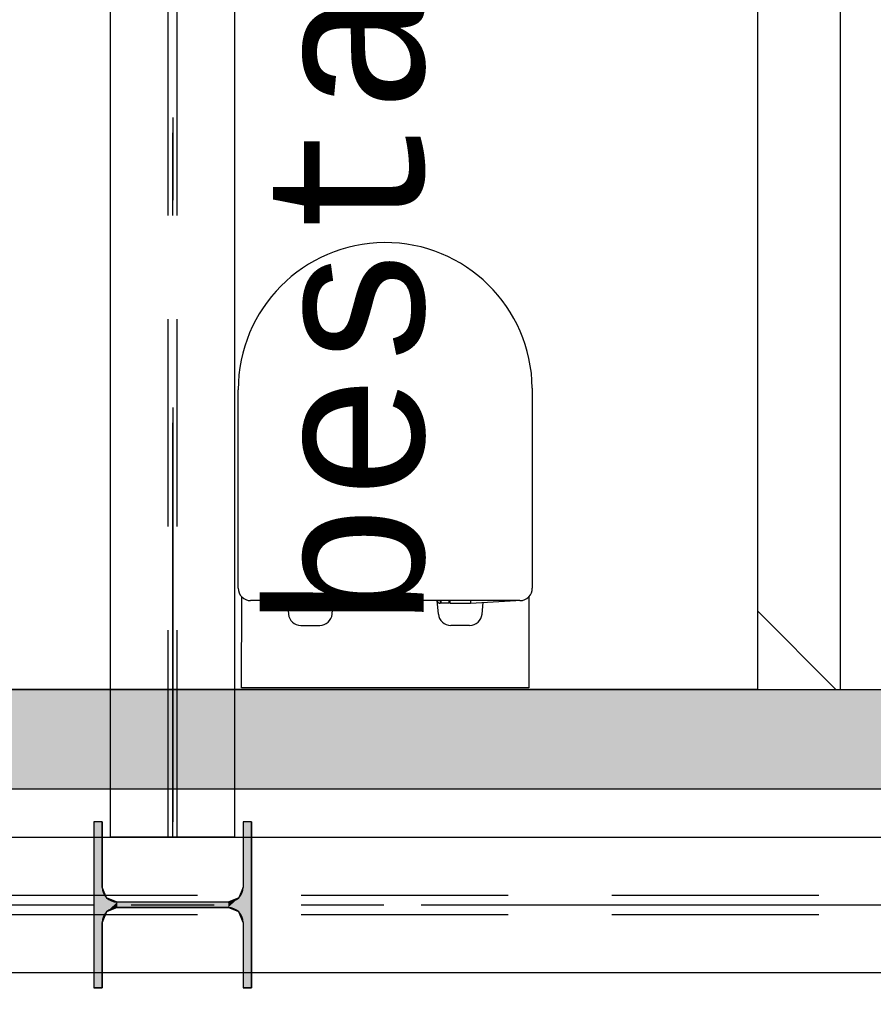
# Model space of a CAD drawing. Extents: x 2 to 87, y -108 to 11.
# Tile 154 of 210: x 15.84 to 16.87, y -24.53 to -23.34. Entities that reach past the tile are written whole.
import ezdxf

# ---------------------------------------------------------------- set-up
doc = ezdxf.new("R2010")
doc.units = 0
doc.header["$MEASUREMENT"] = 0
doc.linetypes.add('DASHDOT', pattern=[1, 0.5, -0.25, 0, -0.25])
doc.linetypes.add('HIDDEN', pattern=[0.375, 0.25, -0.125])
for name, color, linetype in [('13', 7, 'CONTINUOUS'), ('14', 7, 'CONTINUOUS'), ('15', 7, 'CONTINUOUS'), ('18', 7, 'CONTINUOUS'), ('2', 7, 'CONTINUOUS'), ('21', 7, 'CONTINUOUS'), ('3', 7, 'CONTINUOUS'), ('5', 7, 'CONTINUOUS'), ('8', 7, 'CONTINUOUS')]:
    doc.layers.add(name, color=color, linetype=linetype)
doc.styles.add('MONOTXT', font='MONOTXT', dxfattribs={"height": 0.2})

# ---------------------------------------------------------------- blocks, each defined once
blk = doc.blocks.new('*N27')
at = {"layer": '3', "color": 62, "linetype": 'Continuous'}
for p, q in [((-0.085, 0.1), (-0.095, 0.1)), ((-0.095, 0.1), (-0.095, -0.1)), ((-0.085, 0.1), (-0.085, 0.0212)), ((0.095, 0.1), (0.085, 0.1)), ((0.085, 0.1), (0.085, 0.0212)), ((0.095, 0.1), (0.095, -0.1)), ((-0.0797, 0.0085), (-0.085, 0.0212)), ((0.085, 0.0212), (0.0797, 0.0085)), ((-0.067, 0.0032), (-0.0797, 0.0085)), ((0.067, 0.0032), (-0.067, 0.0032)), ((0.0797, 0.0085), (0.067, 0.0032)), ((-0.0797, -0.0085), (-0.085, -0.0213)), ((-0.067, -0.0033), (-0.0797, -0.0085)), ((0.067, -0.0033), (-0.067, -0.0033)), ((0.0797, -0.0085), (0.067, -0.0033)), ((0.085, -0.0213), (0.0797, -0.0085)), ((-0.085, -0.0213), (-0.085, -0.1)), ((0.085, -0.0213), (0.085, -0.1)), ((-0.085, -0.1), (-0.095, -0.1)), ((0.095, -0.1), (0.085, -0.1))]:
    blk.add_line(p, q, dxfattribs=at)
for points in [[(-0.085, 0.1), (-0.095, 0.1), (-0.095, -0.1)], [(-0.085, 0.1), (-0.085, -0.1), (-0.095, -0.1)], [(-0.095, 0.1), (-0.095, 0.1), (-0.095, -0.1)], [(-0.085, 0.1), (-0.085, 0.1), (-0.085, 0.0212)], [(0.095, 0.1), (0.085, 0.1), (0.085, -0.1)], [(0.095, 0.1), (0.095, -0.1), (0.085, -0.1)], [(0.085, 0.1), (0.085, 0.1), (0.085, 0.0212)], [(0.095, 0.1), (0.095, 0.1), (0.095, -0.1)], [(-0.0797, 0.0085), (-0.085, 0.0212), (-0.085, -0.0213)], [(0.085, 0.0212), (0.0797, 0.0085), (0.0797, -0.0085)], [(0.085, 0.0212), (0.085, -0.0213), (0.0797, -0.0085)], [(-0.0797, 0.0085), (-0.0797, -0.0085), (-0.085, -0.0213)], [(-0.067, 0.0032), (-0.0797, 0.0085), (-0.0797, -0.0085)], [(-0.067, 0.0032), (-0.067, -0.0033), (-0.0797, -0.0085)], [(0.067, 0.0032), (-0.067, 0.0032), (-0.067, -0.0033)], [(0.067, 0.0032), (0.067, -0.0033), (-0.067, -0.0033)], [(0.0797, 0.0085), (0.067, 0.0032), (0.067, -0.0033)], [(0.0797, 0.0085), (0.0797, -0.0085), (0.067, -0.0033)], [(-0.085, -0.0213), (-0.085, -0.0213), (-0.085, -0.1)], [(0.085, -0.0213), (0.085, -0.0213), (0.085, -0.1)]]:
    blk.add_solid(points, dxfattribs=at)

msp = doc.modelspace()

# ---------------------------------------------------------------- linework, layer by layer
at = {"layer": '13', "color": 62, "linetype": 'Continuous'}
for p, q in [((16.7334, -22.9076), (16.7334, -24.1476)), ((16.7334, -24.1476), (15.8334, -24.1476)), ((14.7289, -24.2676), (22.9489, -24.2676))]:
    msp.add_line(p, q, dxfattribs=at)
at = {"layer": '14', "color": 62, "linetype": 'Continuous'}
for p, q in [((16.8334, -23.1476), (16.8334, -24.1476)), ((16.8334, -24.1476), (17.8334, -24.1476))]:
    msp.add_line(p, q, dxfattribs=at)
at = {"layer": '15', "color": 62, "linetype": 'Continuous'}
for p, q in [((16.1067, -24.0255), (16.1067, -23.7862)), ((16.4617, -23.784), (16.4617, -24.0255)), ((16.1108, -24.1456), (16.1111, -24.0361)), ((16.4467, -24.0405), (16.1217, -24.0405)), ((16.1813, -24.0435), (16.1267, -24.0403)), ((16.1662, -24.0426), (16.1674, -24.0568)), ((16.1813, -24.0435), (16.1813, -24.0405)), ((16.2063, -24.0405), (16.2063, -24.0435)), ((16.2074, -24.0405), (16.2074, -24.0435)), ((16.2168, -24.0435), (16.2168, -24.0405)), ((16.2176, -24.0435), (16.2176, -24.0405)), ((16.22, -24.0568), (16.2214, -24.0405)), ((16.2212, -24.0405), (16.2212, -24.0415)), ((16.3484, -24.0568), (16.347, -24.0405)), ((16.3472, -24.0405), (16.3472, -24.0415)), ((16.3508, -24.0435), (16.3508, -24.0405)), ((16.3516, -24.0435), (16.3516, -24.0405)), ((16.361, -24.0405), (16.361, -24.0435)), ((16.3621, -24.0405), (16.3621, -24.0435)), ((16.3871, -24.0435), (16.4417, -24.0403)), ((16.3871, -24.0405), (16.3871, -24.0435)), ((16.4022, -24.0426), (16.401, -24.0568)), ((16.4576, -24.0358), (16.4576, -24.1456)), ((16.2063, -24.0435), (16.1813, -24.0435)), ((16.2074, -24.0435), (16.2168, -24.0435)), ((16.2192, -24.0435), (16.2176, -24.0435)), ((16.3492, -24.0435), (16.3508, -24.0435)), ((16.361, -24.0435), (16.3516, -24.0435)), ((16.3621, -24.0435), (16.3871, -24.0435)), ((16.1823, -24.0705), (16.2051, -24.0705)), ((16.3861, -24.0705), (16.3633, -24.0705)), ((16.4576, -24.1456), (16.1108, -24.1456))]:
    msp.add_line(p, q, dxfattribs=at)
for centre, radius, start, end in [((16.2842, -23.7861), 0.1775, 0.6523, 180.0336), ((16.1217, -24.0255), 0.015, 180, 224.844), ((16.4467, -24.0255), 0.015, 316.7594, 0), ((16.1217, -24.0255), 0.015, 224.844, 270), ((16.2192, -24.0415), 0.002, 270, 360), ((16.3492, -24.0415), 0.002, 180, 270), ((16.4467, -24.0255), 0.015, 270, 316.7594), ((16.1823, -24.0555), 0.015, 184.8272, 270), ((16.2051, -24.0555), 0.015, 270, 355.1728), ((16.3633, -24.0555), 0.015, 184.8272, 270), ((16.3861, -24.0555), 0.015, 270, 355.1728)]:
    msp.add_arc(centre, radius, start, end, dxfattribs=at)
at = {"layer": '18', "color": 62, "linetype": 'Continuous'}
for p, q in [((16.828, -24.1476), (16.7334, -24.053)), ((14.7289, -24.1476), (22.9489, -24.1476)), ((14.7289, -24.2676), (15.8646, -24.2676)), ((15.8646, -24.2676), (22.9489, -24.2676))]:
    msp.add_line(p, q, dxfattribs=at)
for points in [[(14.7289, -24.1476), (14.7289, -24.1476), (22.9489, -24.1476)], [(14.7289, -24.1476), (14.7289, -24.2676), (22.9489, -24.2676)], [(14.7289, -24.1476), (22.9489, -24.1476), (22.9489, -24.2676)], [(14.7289, -24.2676), (14.7289, -24.2676), (15.8646, -24.2676)], [(15.8646, -24.2676), (15.8646, -24.2676), (22.9489, -24.2676)]]:
    msp.add_solid(points, dxfattribs=at)
at = {"layer": '2', "color": 62, "linetype": 'Continuous'}
msp.add_line((16.7334, -24.1476), (16.8334, -24.1476), dxfattribs=at)
at = {"layer": '21', "color": 62, "linetype": 'Continuous'}
for p, q in [((15.9526, -24.326), (15.9526, -19.889)), ((16.1026, -24.326), (16.1026, -19.889)), ((15.4326, -24.326), (22.3226, -24.326)), ((16.1026, -24.326), (15.9526, -24.326)), ((15.4326, -24.489), (22.3226, -24.489))]:
    msp.add_line(p, q, dxfattribs=at)
at = {"layer": '21', "color": 62, "linetype": 'HIDDEN'}
for p, q in [((16.0223, -24.326), (16.0223, -19.889)), ((16.0329, -24.326), (16.0329, -19.889)), ((15.4326, -24.396), (22.3226, -24.396)), ((15.4326, -24.419), (22.3226, -24.419))]:
    msp.add_line(p, q, dxfattribs=at)
at = {"layer": '21', "color": 62, "linetype": 'DASHDOT'}
for p, q in [((16.0276, -24.326), (16.0276, -19.889)), ((15.4326, -24.4075), (22.3226, -24.4075))]:
    msp.add_line(p, q, dxfattribs=at)
at = {"layer": '3', "color": 62, "linetype": 'Continuous'}
for p, q in [((15.9426, -24.3075), (15.9326, -24.3075)), ((15.9326, -24.3075), (15.9326, -24.5075)), ((15.9426, -24.3863), (15.9426, -24.3075)), ((16.1226, -24.3075), (16.1126, -24.3075)), ((16.1126, -24.3075), (16.1126, -24.3863)), ((16.1226, -24.5075), (16.1226, -24.3075)), ((16.0946, -24.4043), (15.9606, -24.4043)), ((15.9606, -24.4108), (16.0946, -24.4108)), ((15.9426, -24.5075), (15.9426, -24.4288)), ((16.1126, -24.4288), (16.1126, -24.5075)), ((15.9326, -24.5075), (15.9426, -24.5075)), ((16.1126, -24.5075), (16.1226, -24.5075))]:
    msp.add_line(p, q, dxfattribs=at)
for centre, start, end in [((15.9606, -24.3863), 180, 270), ((16.0946, -24.3863), 270, 360), ((15.9606, -24.4288), 90, 180), ((16.0946, -24.4288), 360, 90)]:
    msp.add_arc(centre, 0.018, start, end, dxfattribs=at)
at = {"layer": '5', "color": 7, "linetype": 'DASHDOT'}
for p, q in [((16.0276, -7.3075), (16.0276, -96.5075)), ((7.5276, -24.4075), (52.6276, -24.4075))]:
    msp.add_line(p, q, dxfattribs=at)

# ---------------------------------------------------------------- block references
at = {"layer": '3', "color": 62, "linetype": 'Continuous'}
msp.add_blockref('*N27', (16.0276, -24.4075), dxfattribs=at)

# ---------------------------------------------------------------- texts
at = {"layer": '8', "color": 62, "linetype": 'Continuous', "style": 'MONOTXT'}
msp.add_text('bestaande ligger', height=0.18, rotation=90, dxfattribs=at).set_placement((16.3306, -24.0769))

doc.saveas('drawing.dxf')
